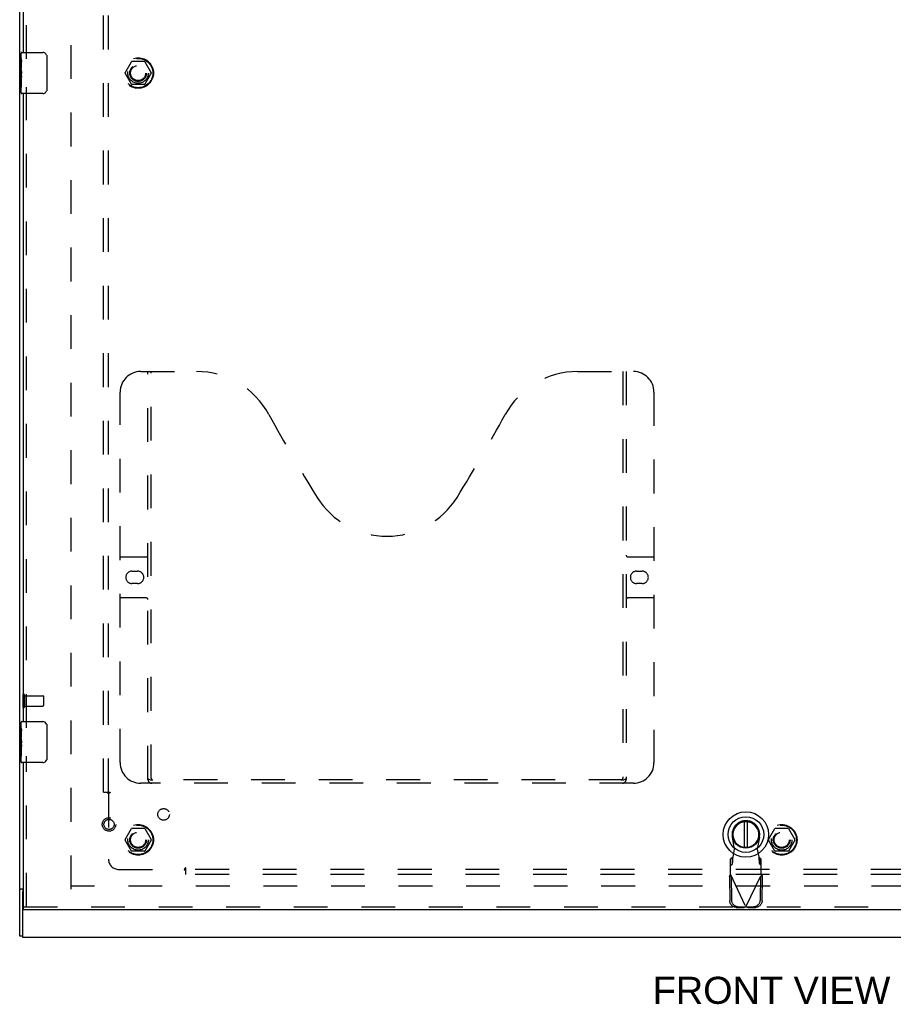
# Model space of a CAD drawing. Header units: inches. Extents: x 0 to 149, y 0 to 96.
# Tile 3 of 9: x 31 to 52, y 26 to 50. Entities that reach past the tile are written whole.
import ezdxf

# ---------------------------------------------------------------- set-up
doc = ezdxf.new("R2010")
doc.units = ezdxf.units.IN
doc.header["$LTSCALE"] = 8.201754
doc.header["$MEASUREMENT"] = 0
doc.linetypes.add('HIDDEN', pattern=[0.2, 0.1, -0.1])
doc.layers.get('0').update_dxf_attribs({"linetype": 'CONTINUOUS'})
for name, color, linetype in [('DEFAULT_2', 8, 'HIDDEN'), ('DIMENSIONS', 7, 'CONTINUOUS'), ('DOOR_ASSEMBLY', 7, 'CONTINUOUS'), ('SUBPANEL', 7, 'CONTINUOUS')]:
    doc.layers.add(name, color=color, linetype=linetype)
doc.styles.get("Standard").update_dxf_attribs({"font": 'arial.ttf'})

msp = doc.modelspace()

# ---------------------------------------------------------------- linework, layer by layer
at = {"color": 3, "linetype": 'Continuous'}
for p, q in [((30.863, 27.818), (30.863, 69.752)), ((30.957, 28.96), (30.894, 28.96)), ((30.938, 27.897), (30.938, 28.907)), ((68.163, 27.785), (30.938, 27.785))]:
    msp.add_line(p, q, dxfattribs=at)
at = {"color": 7, "linetype": 'Continuous'}
for p, q in [((30.863, 28.96), (30.894, 28.96)), ((30.938, 28.96), (30.938, 28.907)), ((30.938, 27.818), (30.863, 27.818)), ((30.938, 27.785), (30.938, 27.892))]:
    msp.add_line(p, q, dxfattribs=at)
at = {"color": 3, "linetype": 'Continuous'}
msp.add_arc((30.978, 28.907), 0.04, 120.8463, 180, dxfattribs=at)
at = {"layer": 'DEFAULT_2', "color": 8, "linetype": 'HIDDEN'}
for p, q in [((32.113, 28.96), (32.113, 68.61)), ((33.42, 48.79), (33.575, 49.058)), ((33.892, 49.063), (33.583, 49.063)), ((33.901, 49.058), (34.055, 48.79)), ((33.575, 48.513), (33.42, 48.78)), ((34.055, 48.78), (33.901, 48.513)), ((33.892, 48.508), (33.583, 48.508)), ((30.938, 33.677), (30.938, 33.393)), ((30.981, 33.677), (30.981, 33.393)), ((30.981, 33.659), (31.428, 33.659)), ((31.438, 33.649), (31.438, 33.421)), ((30.981, 33.411), (31.428, 33.411)), ((33.42, 30.165), (33.575, 30.433)), ((33.892, 30.438), (33.583, 30.438)), ((33.901, 30.433), (34.055, 30.165)), ((49.045, 30.165), (49.2, 30.433)), ((49.517, 30.438), (49.208, 30.438)), ((49.526, 30.433), (49.68, 30.165)), ((33.575, 29.888), (33.42, 30.155)), ((34.055, 30.155), (33.901, 29.888)), ((49.2, 29.888), (49.045, 30.155)), ((49.68, 30.155), (49.526, 29.888)), ((33.892, 29.883), (33.583, 29.883)), ((49.517, 29.883), (49.208, 29.883)), ((65.488, 29.035), (32.113, 29.035))]:
    msp.add_line(p, q, dxfattribs=at)
for centre, radius in [((33.738, 48.785), 0.372), ((33.738, 48.785), 0.356), ((33.738, 48.785), 0.204), ((33.738, 48.785), 0.183), ((33.738, 30.16), 0.372), ((33.738, 30.16), 0.356), ((49.363, 30.16), 0.372), ((49.363, 30.16), 0.356), ((33.738, 30.16), 0.204), ((33.738, 30.16), 0.183), ((49.363, 30.16), 0.204), ((49.363, 30.16), 0.183)]:
    msp.add_circle(centre, radius, dxfattribs=at)
for centre, radius, start, end in [((33.583, 49.053), 0.01, 90.0113, 149.988), ((33.892, 49.053), 0.01, 30.0108, 89.9876), ((33.429, 48.785), 0.01, 150.0117, 209.9873), ((34.047, 48.785), 0.01, 330.0117, 29.9873), ((33.583, 48.518), 0.01, 210.0108, 269.9876), ((33.892, 48.518), 0.01, 270.0113, 329.988), ((30.959, 33.677), 0.0215, 0, 180), ((31.428, 33.649), 0.01, 0, 90), ((30.959, 33.393), 0.0215, 180, 360), ((31.428, 33.421), 0.01, 270, 360), ((33.583, 30.428), 0.01, 90.0113, 149.988), ((33.892, 30.428), 0.01, 30.0108, 89.9876), ((49.208, 30.428), 0.01, 90.0113, 149.988), ((49.517, 30.428), 0.01, 30.0108, 89.9876), ((33.429, 30.16), 0.01, 150.0117, 209.9873), ((34.047, 30.16), 0.01, 330.0117, 29.9873), ((49.054, 30.16), 0.01, 150.0117, 209.9873), ((49.672, 30.16), 0.01, 330.0117, 29.9873), ((33.583, 29.893), 0.01, 210.0108, 269.9876), ((33.892, 29.893), 0.01, 270.0113, 329.988), ((49.208, 29.893), 0.01, 210.0108, 269.9876), ((49.517, 29.893), 0.01, 270.0113, 329.988)]:
    msp.add_arc(centre, radius, start, end, dxfattribs=at)
at = {"layer": 'DOOR_ASSEMBLY', "color": 8, "linetype": 'HIDDEN'}
for p, q in [((31.032, 49.13), (31.032, 64.69)), ((31.032, 32.88), (31.032, 48.44)), ((33.802, 41.535), (35.157, 41.535)), ((33.977, 31.625), (33.977, 41.535)), ((34.057, 31.655), (34.057, 41.535)), ((44.407, 41.535), (45.762, 41.535)), ((45.507, 41.535), (45.507, 31.655)), ((45.587, 41.535), (45.587, 31.625)), ((33.302, 32.035), (33.302, 41.035)), ((46.262, 41.035), (46.262, 32.035)), ((33.302, 37.035), (33.937, 37.035)), ((45.627, 37.035), (46.262, 37.035)), ((33.589, 36.685), (33.726, 36.685)), ((45.839, 36.685), (45.976, 36.685)), ((33.726, 36.385), (33.589, 36.385)), ((45.976, 36.385), (45.839, 36.385)), ((33.937, 36.035), (33.302, 36.035)), ((46.262, 36.035), (45.627, 36.035)), ((31.032, 28.535), (31.032, 32.19)), ((45.504, 31.615), (34.061, 31.615)), ((45.762, 31.535), (33.802, 31.535)), ((48.219, 29.934), (48.165, 30.229)), ((48.824, 30.229), (48.77, 29.934)), ((48.181, 29.737), (48.219, 29.934)), ((48.77, 29.934), (48.808, 29.737)), ((48.166, 29.734), (48.12, 29.692)), ((48.12, 29.318), (48.12, 29.692)), ((48.166, 29.579), (48.166, 29.734)), ((48.808, 29.737), (48.81, 29.706)), ((48.868, 29.692), (48.822, 29.734)), ((48.822, 29.734), (48.822, 29.579)), ((48.868, 29.318), (48.868, 29.692)), ((48.12, 29.537), (48.166, 29.579)), ((48.822, 29.579), (48.868, 29.537)), ((48.092, 29.27), (48.134, 29.29)), ((48.092, 29.27), (48.102, 28.68)), ((48.111, 29.302), (48.12, 29.318)), ((48.12, 29.318), (48.494, 28.531)), ((48.134, 29.29), (48.144, 28.699)), ((48.494, 28.531), (48.868, 29.318)), ((48.845, 28.699), (48.855, 29.29)), ((48.855, 29.29), (48.896, 29.27)), ((48.886, 28.68), (48.896, 29.27)), ((30.957, 28.535), (66.032, 28.535)), ((48.257, 28.521), (48.45, 28.517)), ((48.298, 28.541), (48.491, 28.537)), ((48.491, 28.537), (48.45, 28.517)), ((48.464, 28.522), (48.45, 28.517)), ((48.479, 28.526), (48.464, 28.522)), ((48.494, 28.531), (48.479, 28.526)), ((48.509, 28.526), (48.494, 28.531)), ((48.497, 28.537), (48.69, 28.541)), ((48.539, 28.517), (48.497, 28.537)), ((48.524, 28.522), (48.509, 28.526)), ((48.539, 28.517), (48.524, 28.522)), ((48.539, 28.517), (48.732, 28.521))]:
    msp.add_line(p, q, dxfattribs=at)
at = {"layer": 'DOOR_ASSEMBLY', "color": 3, "linetype": 'Continuous'}
for p, q in [((30.957, 49.285), (30.957, 64.535)), ((30.957, 33.035), (30.957, 48.285)), ((30.957, 28.535), (30.957, 32.035)), ((66.032, 28.46), (30.957, 28.46))]:
    msp.add_line(p, q, dxfattribs=at)
at = {"layer": 'DOOR_ASSEMBLY', "color": 7, "linetype": 'Continuous'}
for p, q in [((30.897, 49.126), (30.897, 49.27)), ((30.912, 49.285), (31.422, 49.285)), ((30.897, 48.87), (30.897, 49.123)), ((30.906, 49.068), (30.897, 49.068)), ((30.907, 48.9), (30.907, 49.057)), ((31.522, 49.185), (31.522, 48.385)), ((30.897, 48.9), (30.907, 48.9)), ((30.897, 48.3), (30.897, 48.868)), ((30.9, 48.837), (30.897, 48.837)), ((30.897, 48.706), (30.907, 48.706)), ((30.897, 48.67), (30.907, 48.67)), ((30.897, 48.607), (30.907, 48.607)), ((30.907, 48.717), (30.907, 48.77)), ((30.907, 48.439), (30.907, 48.67)), ((30.897, 48.439), (30.907, 48.439)), ((31.422, 48.285), (30.912, 48.285)), ((30.897, 32.876), (30.897, 33.02)), ((30.912, 33.035), (31.422, 33.035)), ((30.897, 32.62), (30.897, 32.873)), ((30.906, 32.818), (30.897, 32.818)), ((30.907, 32.65), (30.907, 32.807)), ((31.522, 32.935), (31.522, 32.135)), ((30.897, 32.65), (30.907, 32.65)), ((30.897, 32.05), (30.897, 32.618)), ((30.9, 32.587), (30.897, 32.587)), ((30.897, 32.456), (30.907, 32.456)), ((30.897, 32.42), (30.907, 32.42)), ((30.897, 32.357), (30.907, 32.357)), ((30.907, 32.467), (30.907, 32.52)), ((30.907, 32.189), (30.907, 32.42)), ((30.897, 32.189), (30.907, 32.189)), ((31.422, 32.035), (30.912, 32.035)), ((48.455, 30.601), (48.455, 29.976)), ((48.534, 29.976), (48.534, 30.601)), ((30.957, 28.46), (30.957, 28.535))]:
    msp.add_line(p, q, dxfattribs=at)
for points in [[(30.897, 49.126), (30.898, 49.123), (30.898, 49.119), (30.899, 49.113), (30.9, 49.107), (30.901, 49.1), (30.903, 49.093), (30.904, 49.084), (30.905, 49.076)], [(30.905, 49.076), (30.906, 49.066), (30.907, 49.057)], [(31.516, 49.221), (31.518, 49.216), (31.519, 49.21), (31.521, 49.204), (31.522, 49.198), (31.522, 49.191), (31.522, 49.185)], [(30.897, 48.87), (30.898, 48.863), (30.898, 48.855), (30.899, 48.847), (30.9, 48.838)], [(30.9, 48.838), (30.903, 48.811), (30.905, 48.802), (30.905, 48.794), (30.906, 48.785), (30.907, 48.777), (30.907, 48.77)], [(30.907, 48.717), (30.907, 48.71), (30.907, 48.704), (30.906, 48.698), (30.905, 48.692), (30.905, 48.686), (30.904, 48.681)], [(31.522, 48.385), (31.522, 48.379), (31.522, 48.373), (31.521, 48.366), (31.519, 48.36), (31.518, 48.355), (31.516, 48.349)], [(30.897, 32.876), (30.898, 32.873), (30.898, 32.869), (30.899, 32.863), (30.9, 32.857), (30.901, 32.85), (30.903, 32.843), (30.904, 32.834), (30.905, 32.826)], [(30.905, 32.826), (30.906, 32.816), (30.907, 32.807)], [(31.516, 32.971), (31.518, 32.966), (31.519, 32.96), (31.521, 32.954), (31.522, 32.948), (31.522, 32.941), (31.522, 32.935)], [(30.897, 32.62), (30.898, 32.613), (30.898, 32.605), (30.899, 32.597), (30.9, 32.588)], [(30.9, 32.588), (30.903, 32.561), (30.905, 32.552), (30.905, 32.544), (30.906, 32.535), (30.907, 32.527), (30.907, 32.52)], [(30.907, 32.467), (30.907, 32.46), (30.907, 32.454), (30.906, 32.448), (30.905, 32.442), (30.905, 32.436), (30.904, 32.431)], [(31.522, 32.135), (31.522, 32.129), (31.522, 32.123), (31.521, 32.116), (31.519, 32.11), (31.518, 32.105), (31.516, 32.099)]]:
    msp.add_lwpolyline(points, dxfattribs=at)
at = {"layer": 'DOOR_ASSEMBLY', "color": 8, "linetype": 'HIDDEN'}
for points in [[(33.967, 31.655), (33.983, 31.644), (33.999, 31.635), (34.015, 31.627), (34.031, 31.62), (34.046, 31.617), (34.061, 31.615)], [(45.504, 31.615), (45.519, 31.617), (45.534, 31.62), (45.549, 31.627), (45.565, 31.635), (45.581, 31.644), (45.597, 31.655)], [(48.166, 29.579), (48.167, 29.582), (48.168, 29.587), (48.169, 29.594), (48.17, 29.602), (48.172, 29.611), (48.173, 29.622), (48.174, 29.634), (48.175, 29.647), (48.176, 29.66), (48.177, 29.675), (48.178, 29.69), (48.179, 29.706), (48.181, 29.737)], [(48.181, 29.737), (48.178, 29.737), (48.176, 29.736), (48.174, 29.735), (48.171, 29.734), (48.169, 29.734), (48.166, 29.734)], [(48.822, 29.734), (48.82, 29.734), (48.817, 29.734), (48.815, 29.735), (48.813, 29.736), (48.81, 29.737), (48.808, 29.737)], [(48.81, 29.706), (48.811, 29.69), (48.812, 29.675), (48.813, 29.66), (48.814, 29.647), (48.815, 29.634), (48.816, 29.622), (48.817, 29.611), (48.818, 29.602), (48.819, 29.594), (48.82, 29.587), (48.821, 29.582), (48.822, 29.579)], [(48.092, 29.27), (48.097, 29.278), (48.101, 29.286), (48.106, 29.294), (48.111, 29.302)], [(48.868, 29.318), (48.878, 29.302), (48.883, 29.294), (48.887, 29.286), (48.892, 29.278), (48.896, 29.27)], [(48.144, 28.699), (48.145, 28.684), (48.147, 28.669), (48.151, 28.654), (48.156, 28.639), (48.163, 28.625), (48.171, 28.612), (48.18, 28.6), (48.19, 28.588), (48.201, 28.578), (48.213, 28.568), (48.226, 28.56), (48.24, 28.554), (48.254, 28.548), (48.269, 28.544), (48.283, 28.542), (48.298, 28.541)], [(48.69, 28.541), (48.705, 28.542), (48.72, 28.544), (48.735, 28.548), (48.749, 28.554), (48.762, 28.56), (48.775, 28.568), (48.787, 28.578), (48.798, 28.588), (48.809, 28.6), (48.818, 28.612), (48.826, 28.625), (48.832, 28.639), (48.837, 28.654), (48.841, 28.669), (48.844, 28.684), (48.845, 28.699)], [(48.257, 28.521), (48.242, 28.522), (48.227, 28.524), (48.212, 28.528), (48.198, 28.534), (48.185, 28.541), (48.172, 28.549), (48.16, 28.558), (48.149, 28.568), (48.138, 28.58), (48.129, 28.592), (48.121, 28.606), (48.115, 28.62), (48.11, 28.634), (48.106, 28.649), (48.103, 28.664), (48.102, 28.68)], [(48.886, 28.68), (48.885, 28.664), (48.883, 28.649), (48.879, 28.634), (48.874, 28.62), (48.867, 28.606), (48.859, 28.592), (48.85, 28.58), (48.84, 28.568), (48.829, 28.558), (48.817, 28.549), (48.804, 28.541), (48.79, 28.534), (48.776, 28.528), (48.762, 28.524), (48.747, 28.522), (48.732, 28.521)]]:
    msp.add_lwpolyline(points, dxfattribs=at)
for radius in [0.164, 0.124]:
    msp.add_circle((33.032, 30.535), radius, dxfattribs=at)
at = {"layer": 'DOOR_ASSEMBLY', "color": 7, "linetype": 'Continuous'}
for radius in [0.551, 0.433, 0.329, 0.317]:
    msp.add_circle((48.494, 30.289), radius, dxfattribs=at)
for centre, radius, start, end in [((30.912, 49.27), 0.015, 90, 180), ((31.422, 49.185), 0.1, 21.1999, 90), ((31.422, 48.385), 0.1, 270, 338.7946), ((30.912, 48.3), 0.015, 180, 270), ((30.912, 33.02), 0.015, 90, 180), ((31.422, 32.935), 0.1, 21.1999, 90), ((30.912, 32.05), 0.015, 180, 270), ((31.422, 32.135), 0.1, 270, 338.7946), ((48.494, 30.289), 0.315, 280.0787, 259.9213)]:
    msp.add_arc(centre, radius, start, end, dxfattribs=at)
at = {"layer": 'DOOR_ASSEMBLY', "color": 8, "linetype": 'HIDDEN'}
for centre, radius, start, end in [((33.802, 41.035), 0.5, 90, 180), ((35.157, 39.535), 2, 28.4813, 90), ((44.407, 39.535), 2, 90, 151.5187), ((45.762, 41.035), 0.5, 0, 90), ((71.465, 59.233), 39.307, 208.4813, 211.8705), ((8.099, 59.233), 39.307, 328.1295, 331.5187), ((39.782, 39.535), 2, 211.8705, 328.1295), ((33.937, 37.075), 0.04, 270, 360), ((45.627, 37.075), 0.04, 180, 270), ((33.589, 36.535), 0.15, 90, 270), ((33.726, 36.535), 0.15, 270, 90), ((45.839, 36.535), 0.15, 90, 270), ((45.976, 36.535), 0.15, 270, 90), ((33.937, 35.995), 0.04, 0, 90), ((45.627, 35.995), 0.04, 90, 180), ((33.802, 32.035), 0.5, 180, 270), ((45.762, 32.035), 0.5, 270, 360), ((34.067, 31.625), 0.09, 180, 270), ((34.097, 31.655), 0.04, 180, 270), ((45.467, 31.655), 0.04, 270, 360), ((45.497, 31.625), 0.09, 270, 360), ((48.494, 30.289), 0.335, 349.673, 190.327)]:
    msp.add_arc(centre, radius, start, end, dxfattribs=at)
at = {"layer": 'DOOR_ASSEMBLY', "color": 7, "linetype": 'Continuous'}
for centre, start_param, end_param in [((31.097, 48.703), -3.141593, -2.879776), ((31.097, 32.453), 3.141593, 3.403409)]:
    msp.add_ellipse(centre, major_axis=(0.2, 0), ratio=0.432808, start_param=start_param, end_param=end_param, dxfattribs=at)
at = {"layer": 'SUBPANEL', "color": 8, "linetype": 'HIDDEN'}
for p, q in [((32.894, 31.316), (32.894, 66.254)), ((33.019, 31.316), (33.019, 66.254)), ((32.894, 31.316), (32.981, 31.316)), ((32.981, 31.316), (33.06, 31.316)), ((33, 31.299), (33.005, 31.295)), ((33.005, 31.295), (33.008, 31.292)), ((33.019, 31.281), (33.019, 29.691)), ((33.039, 31.294), (33.032, 31.29)), ((33.269, 29.441), (34.859, 29.441)), ((34.894, 29.403), (34.894, 29.482)), ((63.832, 29.441), (34.894, 29.441)), ((34.894, 29.316), (34.894, 29.403)), ((63.832, 29.316), (34.894, 29.316))]:
    msp.add_line(p, q, dxfattribs=at)
for points in [[(32.981, 31.316), (32.983, 31.315), (32.984, 31.314), (32.986, 31.312), (32.988, 31.311), (32.99, 31.309), (32.992, 31.308), (32.993, 31.306), (32.995, 31.305), (32.996, 31.304), (32.998, 31.302), (32.999, 31.301), (33, 31.299)], [(33.008, 31.292), (33.01, 31.29), (33.012, 31.288), (33.013, 31.287), (33.015, 31.285), (33.016, 31.284), (33.018, 31.282), (33.019, 31.281)], [(33.032, 31.29), (33.03, 31.289), (33.028, 31.288), (33.026, 31.286), (33.024, 31.285), (33.022, 31.284), (33.021, 31.282), (33.019, 31.281)], [(33.06, 31.316), (33.059, 31.315), (33.059, 31.313), (33.058, 31.312), (33.057, 31.31), (33.056, 31.309), (33.055, 31.307), (33.054, 31.306), (33.053, 31.305), (33.051, 31.303), (33.05, 31.302), (33.048, 31.3), (33.047, 31.299), (33.045, 31.298), (33.043, 31.297), (33.041, 31.296), (33.039, 31.294)], [(34.868, 29.455), (34.867, 29.453), (34.865, 29.45), (34.864, 29.448), (34.863, 29.446), (34.861, 29.445), (34.86, 29.443), (34.859, 29.441)], [(34.873, 29.427), (34.869, 29.43), (34.868, 29.432), (34.866, 29.434), (34.864, 29.435), (34.863, 29.437), (34.861, 29.439), (34.86, 29.44), (34.859, 29.441)], [(34.894, 29.482), (34.892, 29.482), (34.891, 29.481), (34.889, 29.48), (34.888, 29.479), (34.887, 29.478), (34.885, 29.477), (34.884, 29.476), (34.882, 29.475), (34.881, 29.474), (34.879, 29.472), (34.878, 29.47), (34.877, 29.469), (34.876, 29.467), (34.874, 29.465), (34.873, 29.463), (34.872, 29.461), (34.868, 29.455)], [(34.894, 29.403), (34.893, 29.405), (34.891, 29.407), (34.89, 29.409), (34.888, 29.41), (34.887, 29.412), (34.886, 29.414), (34.884, 29.415), (34.883, 29.417), (34.881, 29.418), (34.88, 29.42), (34.879, 29.421), (34.877, 29.423), (34.876, 29.424), (34.874, 29.426), (34.873, 29.427)]]:
    msp.add_lwpolyline(points, dxfattribs=at)
for centre, radius in [((33.738, 48.785), 0.25), ((34.357, 30.779), 0.141), ((33.738, 30.16), 0.25), ((49.363, 30.16), 0.25)]:
    msp.add_circle(centre, radius, dxfattribs=at)
msp.add_arc((33.269, 29.691), 0.25, 180, 270, dxfattribs=at)

# ---------------------------------------------------------------- texts
at = {"layer": 'DIMENSIONS', "color": 2, "linetype": 'Continuous', "insert": (49.116, 26.835), "char_height": 0.6579, "width": 5.75719, "attachment_point": 2, "line_spacing_factor": 0.9}
msp.add_mtext('FRONT VIEW', dxfattribs=at)

doc.saveas('drawing.dxf')
